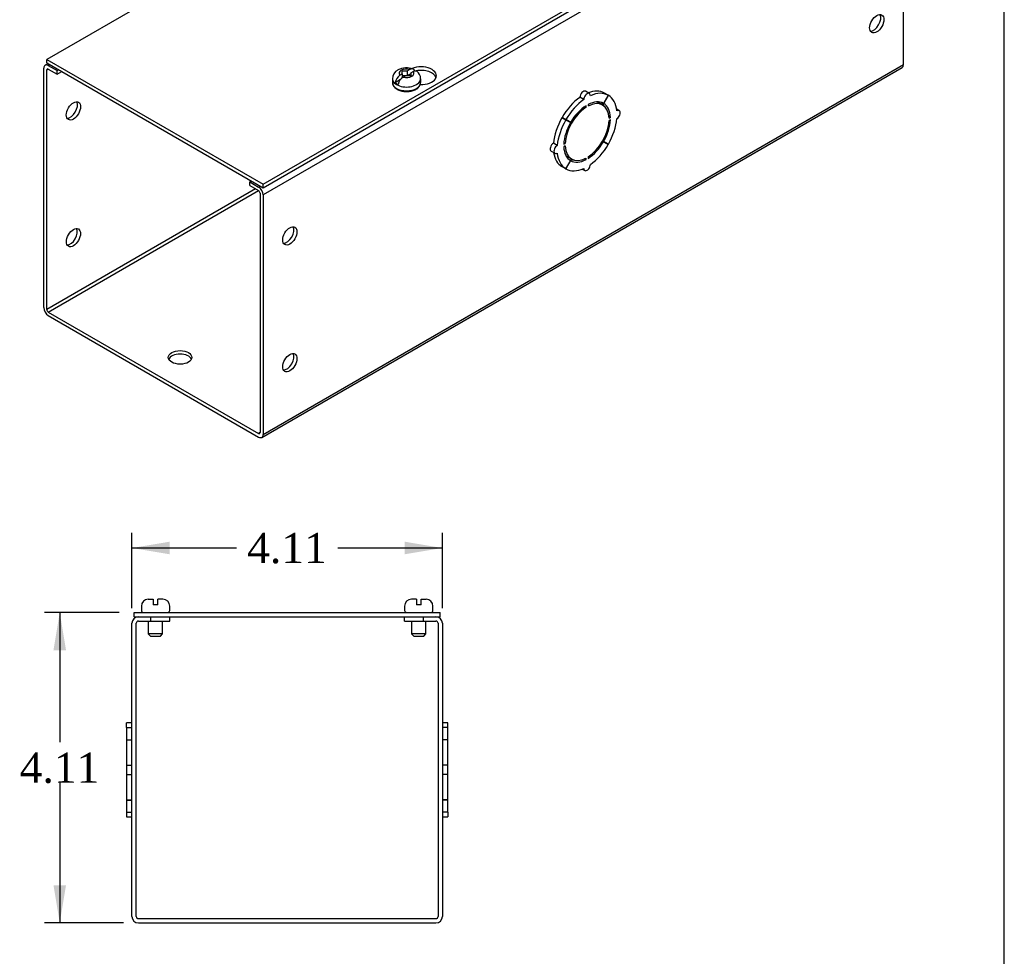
# Model space of a CAD drawing. Header units: inches. Extents: x 0.2 to 65.9, y -0.4 to 43.8.
# Tile 4 of 5: x 52.8 to 65.9, y 19 to 31.4. Entities that reach past the tile are written whole.
import ezdxf
from ezdxf.enums import TextEntityAlignment as Align

# ---------------------------------------------------------------- set-up
doc = ezdxf.new("R2010")
doc.units = ezdxf.units.IN
doc.header["$MEASUREMENT"] = 0
for name, color, linetype in [('COM56306-2', 7, 'Continuous'), ('COM70722-1', 7, 'Continuous'), ('Default', 7, 'Continuous'), ('SCS19515', 7, 'Continuous')]:
    doc.layers.add(name, color=color, linetype=linetype)
doc.styles.add('SEACAD_Times_New_Roman', font='times.ttf')
doc.dimstyles.new('HAMMOND_(STH_-_66x44)', dxfattribs={"dimtxt": 0.4, "dimasz": 0.5, "dimexe": 0.2, "dimexo": 0.2, "dimgap": 0.1, "dimtad": 0, "dimtih": 1, "dimtoh": 1, "dimzin": 0, "dimdsep": 46, "dimtxsty": 'SEACAD_Times_New_Roman', "dimblk1": '_SE_FILLED', "dimblk2": '_SE_FILLED', "dimsah": 1, "dimcen": 0.2, "dimadec": 0, "dimazin": 0, "dimtfac": 0.8, "dimtofl": 0, "dimtmove": 0, "dimatfit": 3, "dimfxl": 1, "dimtolj": 1, "dimtzin": 0, "dimarcsym": 0})

# ---------------------------------------------------------------- blocks, each defined once
blk = doc.blocks.new('SE6')
at = {"layer": 'COM56306-2', "color": 7, "linetype": 'Continuous'}
for p, q in [((54.358, 23.574), (58.41, 23.574)), ((54.358, 23.517), (54.358, 23.574)), ((54.358, 23.517), (54.413, 23.517)), ((54.577, 23.517), (58.191, 23.517)), ((58.355, 23.517), (58.41, 23.517)), ((58.41, 23.517), (58.41, 23.574))]:
    blk.add_line(p, q, dxfattribs=at)
at = {"layer": 'COM70722-1', "color": 7, "linetype": 'Continuous'}
for p, q in [((54.413, 23.517), (54.577, 23.517)), ((54.577, 23.46), (54.577, 23.517)), ((54.827, 23.46), (54.827, 23.517)), ((57.941, 23.46), (57.941, 23.517)), ((58.191, 23.517), (58.355, 23.517)), ((58.191, 23.46), (58.191, 23.517)), ((54.327, 19.546), (54.327, 23.431)), ((54.384, 19.546), (54.384, 23.431)), ((54.413, 23.46), (54.577, 23.46)), ((54.577, 23.46), (54.827, 23.46)), ((57.941, 23.46), (58.191, 23.46)), ((58.191, 23.46), (58.355, 23.46)), ((58.384, 23.431), (58.384, 19.546)), ((58.441, 23.431), (58.441, 19.546)), ((54.255, 22.048), (54.255, 22.11)), ((54.327, 22.11), (54.255, 22.11)), ((58.513, 22.11), (58.441, 22.11)), ((58.513, 22.048), (58.513, 22.11)), ((54.255, 22.048), (54.327, 22.048)), ((54.255, 22.048), (54.255, 21.888)), ((58.513, 22.048), (58.441, 22.048)), ((58.513, 21.888), (58.513, 22.048)), ((54.255, 21.888), (54.327, 21.888)), ((54.255, 21.888), (54.255, 21.885)), ((54.255, 21.885), (54.327, 21.885)), ((54.255, 21.885), (54.255, 21.551)), ((58.513, 21.888), (58.441, 21.888)), ((58.513, 21.885), (58.441, 21.885)), ((58.513, 21.885), (58.513, 21.888)), ((58.513, 21.551), (58.513, 21.885)), ((54.255, 21.551), (54.327, 21.551)), ((54.255, 21.551), (54.255, 21.426)), ((58.513, 21.551), (58.441, 21.551)), ((58.513, 21.426), (58.513, 21.551)), ((54.255, 21.426), (54.327, 21.426)), ((54.255, 21.426), (54.255, 21.093)), ((58.513, 21.426), (58.441, 21.426)), ((58.513, 21.093), (58.513, 21.426)), ((54.255, 21.093), (54.327, 21.093)), ((54.255, 21.093), (54.255, 21.089)), ((54.255, 21.089), (54.327, 21.089)), ((54.255, 21.089), (54.255, 20.93)), ((58.513, 21.093), (58.441, 21.093)), ((58.513, 21.089), (58.441, 21.089)), ((58.513, 21.089), (58.513, 21.093)), ((58.513, 20.93), (58.513, 21.089)), ((54.255, 20.93), (54.327, 20.93)), ((54.255, 20.93), (54.255, 20.867)), ((58.513, 20.93), (58.441, 20.93)), ((58.513, 20.93), (58.513, 20.867)), ((54.255, 20.867), (54.327, 20.867)), ((58.441, 20.867), (58.513, 20.867)), ((54.413, 19.517), (58.355, 19.517)), ((54.413, 19.46), (58.355, 19.46))]:
    blk.add_line(p, q, dxfattribs=at)
for centre, radius, start, end in [((54.413, 23.431), 0.086, 90, 180), ((58.355, 23.431), 0.086, 0, 90), ((54.413, 23.431), 0.029, 90, 180), ((58.355, 23.431), 0.029, 0, 90), ((54.413, 19.546), 0.086, 180, 270), ((54.413, 19.546), 0.029, 180, 270), ((58.355, 19.546), 0.086, 270, 0), ((58.355, 19.546), 0.029, 270, 0)]:
    blk.add_arc(centre, radius, start, end, dxfattribs=at)
at = {"layer": 'SCS19515', "color": 7, "linetype": 'Continuous'}
for p, q in [((54.452, 23.659), (54.452, 23.599)), ((54.542, 23.749), (54.609, 23.749)), ((54.609, 23.749), (54.609, 23.674)), ((54.669, 23.674), (54.609, 23.674)), ((54.737, 23.749), (54.669, 23.749)), ((54.669, 23.674), (54.669, 23.749)), ((54.827, 23.599), (54.827, 23.659)), ((57.941, 23.659), (57.941, 23.599)), ((58.099, 23.749), (58.031, 23.749)), ((58.099, 23.749), (58.099, 23.674)), ((58.159, 23.674), (58.099, 23.674)), ((58.159, 23.749), (58.226, 23.749)), ((58.159, 23.674), (58.159, 23.749)), ((58.316, 23.599), (58.316, 23.659)), ((54.544, 23.46), (54.544, 23.292)), ((54.734, 23.292), (54.734, 23.46)), ((58.034, 23.46), (58.034, 23.292)), ((58.224, 23.292), (58.224, 23.46)), ((54.734, 23.292), (54.544, 23.292)), ((54.544, 23.292), (54.574, 23.262)), ((54.574, 23.262), (54.704, 23.262)), ((54.704, 23.262), (54.734, 23.292)), ((58.224, 23.292), (58.034, 23.292)), ((58.034, 23.292), (58.064, 23.262)), ((58.064, 23.262), (58.194, 23.262)), ((58.194, 23.262), (58.224, 23.292))]:
    blk.add_line(p, q, dxfattribs=at)
for centre, radius, start, end in [((54.542, 23.659), 0.09, 90, 180), ((54.737, 23.659), 0.09, 0, 90), ((58.031, 23.659), 0.09, 90, 180), ((58.226, 23.659), 0.09, 0, 90), ((54.477, 23.599), 0.025, 180, 270), ((54.802, 23.599), 0.025, 270, 0), ((57.966, 23.599), 0.025, 180, 270), ((58.291, 23.599), 0.025, 270, 0)]:
    blk.add_arc(centre, radius, start, end, dxfattribs=at)
blk = doc.blocks.new('DMBLK630')
at = {"layer": 'Default', "linetype": 'Continuous', "transparency": 16777216}
for points in [[(54.827, 24.512), (54.327, 24.428), (54.827, 24.345)], [(57.941, 24.512), (57.941, 24.345), (58.441, 24.428)]]:
    blk.add_hatch(color=7, dxfattribs=at).paths.add_polyline_path(points)
at = {"layer": 'Default', "color": 7, "linetype": 'Continuous', "transparency": 16777216}
for p, q in [((54.327, 23.631), (54.327, 24.628)), ((58.441, 23.631), (58.441, 24.628)), ((55.713, 24.428), (54.327, 24.428)), ((58.441, 24.428), (57.055, 24.428))]:
    blk.add_line(p, q, dxfattribs=at)
at = {"layer": 'Default', "color": 7, "linetype": 'Continuous', "transparency": 16777216, "style": 'SEACAD_Times_New_Roman'}
blk.add_text('4.11', height=0.4, dxfattribs=at).set_placement((55.853, 24.628), align=Align.TOP_LEFT)
blk = doc.blocks.new('_SE_FILLED')
at = {"color": 0}
blk.add_line((0, 0), (-1, 0), dxfattribs=at)
blk.add_solid([(0, 0), (-1, -0.1665), (-1, 0.1665), (0, 0)], dxfattribs=at)
blk = doc.blocks.new('DMBLK631')
at = {"layer": 'Default', "linetype": 'Continuous', "transparency": 16777216}
for points in [[(53.287, 23.074), (53.453, 23.074), (53.37, 23.574)], [(53.287, 19.96), (53.37, 19.46), (53.453, 19.96)]]:
    blk.add_hatch(color=7, dxfattribs=at).paths.add_polyline_path(points)
at = {"layer": 'Default', "color": 7, "linetype": 'Continuous', "transparency": 16777216}
for p, q in [((54.158, 23.574), (53.17, 23.574)), ((53.37, 23.574), (53.37, 21.857)), ((53.37, 21.317), (53.37, 19.46)), ((54.213, 19.46), (53.17, 19.46))]:
    blk.add_line(p, q, dxfattribs=at)
at = {"layer": 'Default', "color": 7, "linetype": 'Continuous', "transparency": 16777216, "style": 'SEACAD_Times_New_Roman'}
blk.add_text('4.11', height=0.4, dxfattribs=at).set_placement((52.839, 21.717), align=Align.TOP_LEFT)
blk = doc.blocks.new('SE7')
at = {"layer": 'COM56306-2', "color": 7, "linetype": 'Continuous'}
for p, q in [((61.642, 35.776), (59.715, 34.663)), ((64.507, 34.122), (61.642, 35.776)), ((59.571, 34.58), (55.472, 32.214)), ((56.066, 29.248), (64.507, 34.122)), ((56.066, 29.202), (64.507, 34.075)), ((64.507, 34.075), (64.507, 34.122)), ((55.328, 32.131), (53.201, 30.902)), ((53.201, 30.902), (56.066, 29.248)), ((53.201, 30.856), (53.201, 30.902)), ((53.201, 30.856), (56.066, 29.202)), ((56.066, 29.202), (56.066, 29.248))]:
    blk.add_line(p, q, dxfattribs=at)
for centre, start_param, end_param in [((59.934, 34.56), 1.524212, 5.346834), ((59.934, 34.513), 3.341468, 5.034352), ((62.401, 33.135), 1.524212, 5.346834), ((62.401, 33.089), 3.341468, 5.034352), ((55.691, 32.111), 1.524212, 5.346834), ((55.691, 32.064), 3.341468, 5.034352), ((58.159, 30.686), 1.524212, 5.346834), ((58.159, 30.639), 3.341468, 5.034352)]:
    blk.add_ellipse(centre, major_axis=(-0.203, 0), ratio=0.57735, start_param=start_param, end_param=end_param, dxfattribs=at)
at = {"layer": 'COM70722-1', "color": 7, "linetype": 'Continuous'}
for p, q in [((64.551, 34.005), (56.066, 29.106)), ((64.551, 30.833), (64.551, 34.005)), ((53.215, 30.848), (53.175, 30.825)), ((53.24, 30.833), (53.218, 30.821)), ((53.218, 30.821), (53.334, 30.754)), ((56.066, 25.934), (64.551, 30.833)), ((53.157, 27.613), (53.157, 30.785)), ((53.197, 30.762), (53.218, 30.774)), ((53.197, 27.59), (53.197, 30.762)), ((53.218, 30.774), (53.334, 30.707)), ((53.334, 30.754), (53.356, 30.766)), ((53.334, 30.707), (53.334, 30.754)), ((53.334, 30.707), (53.396, 30.743)), ((56.048, 25.894), (64.533, 30.793)), ((60.391, 30.451), (60.34, 30.48)), ((60.639, 30.428), (60.577, 30.319)), ((60.579, 30.318), (60.642, 30.426)), ((60.639, 30.428), (60.588, 30.457)), ((60.642, 30.426), (60.639, 30.428)), ((60.315, 30.371), (60.264, 30.4)), ((60.345, 30.268), (60.329, 30.278)), ((60.345, 30.268), (60.345, 30.289)), ((60.374, 30.305), (60.374, 30.285)), ((60.566, 30.297), (60.515, 30.327)), ((60.579, 30.318), (60.577, 30.319)), ((60.668, 30.135), (60.649, 30.146)), ((60.786, 30.222), (60.752, 30.242)), ((60.077, 30.1), (60.026, 30.13)), ((60.026, 30.13), (60.089, 30.094)), ((60.079, 30.104), (60.028, 30.134)), ((60.091, 30.097), (60.028, 30.134)), ((60.077, 30.1), (60.14, 30.065)), ((60.142, 30.068), (60.079, 30.104)), ((60.14, 30.065), (60.089, 30.094)), ((60.142, 30.068), (60.091, 30.097)), ((60.651, 30.125), (60.668, 30.135)), ((60.668, 30.102), (60.651, 30.092)), ((59.964, 29.763), (59.913, 29.792)), ((60.05, 29.778), (60.068, 29.788)), ((60.068, 29.755), (60.05, 29.745)), ((60.068, 29.788), (60.052, 29.798)), ((60.577, 29.812), (60.565, 29.819)), ((60.579, 29.815), (60.567, 29.823)), ((60.577, 29.812), (60.639, 29.775)), ((60.642, 29.78), (60.579, 29.815)), ((59.882, 29.687), (59.933, 29.658)), ((60.14, 29.562), (60.077, 29.454)), ((60.079, 29.452), (60.142, 29.561)), ((60.102, 29.612), (60.153, 29.583)), ((60.142, 29.561), (60.14, 29.562)), ((60.345, 29.575), (60.326, 29.586)), ((60.345, 29.575), (60.345, 29.595)), ((60.374, 29.612), (60.374, 29.591)), ((60.077, 29.454), (60.026, 29.483)), ((60.079, 29.452), (60.077, 29.454)), ((60.294, 29.449), (60.328, 29.429)), ((55.911, 29.291), (55.889, 29.278)), ((55.889, 29.278), (56.005, 29.211)), ((55.889, 29.232), (55.889, 29.278)), ((55.889, 29.232), (56.005, 29.165)), ((55.965, 29.188), (53.197, 27.59)), ((53.218, 27.555), (56.006, 29.164)), ((56.005, 29.211), (56.027, 29.224)), ((56.026, 29.129), (56.026, 25.957)), ((56.066, 29.106), (56.066, 25.934)), ((53.218, 27.555), (56.005, 25.945)), ((53.218, 27.508), (56.005, 25.899)), ((56.026, 25.957), (56.005, 25.945))]:
    blk.add_line(p, q, dxfattribs=at)
for centre, major_axis, start_param, end_param in [((64.49, 34.04), (0.043, -0.0745), 0.785398, 2.076395), ((64.157, 33.078), (0.066, 0.115), 3.44948, 5.975298), ((64.157, 31.398), (0.067, 0.115), 3.44948, 5.975298), ((53.218, 30.75), (0.043, -0.0745), 2.356194, 3.926991), ((64.49, 30.868), (-0.043, 0.0745), 3.141593, 3.926991), ((53.218, 30.75), (0.0145, -0.0251), 2.356194, 3.926991), ((60.308, 30.426), (-0.0312, -0.0541), 3.141593, 5.497787), ((60.359, 30.396), (-0.0312, -0.0541), 2.356194, 5.497787), ((60.308, 29.969), (0.281, 0.487), 0.004363, 0.620067), ((60.359, 29.94), (0.281, 0.487), 0.004363, 0.674057), ((60.359, 29.94), (0.281, 0.487), 5.609128, 6.278822), ((53.51, 30.243), (0.067, 0.115), 3.44948, 5.975298), ((60.308, 29.969), (0.281, 0.487), 0.896739, 1.566433), ((60.359, 29.94), (0.281, 0.487), 0.896739, 1.566433), ((60.359, 29.94), (0.219, 0.379), 0.831128, 1.566433), ((60.359, 29.94), (-0.206, -0.357), 2.404698, 3.878487), ((60.359, 29.94), (0.219, 0.379), 0.004363, 0.739668), ((60.308, 29.969), (-0.206, -0.357), 3.141593, 3.271499), ((60.308, 29.969), (0.219, 0.379), 5.920402, 6.166551), ((60.359, 29.94), (0.219, 0.379), 5.543517, 6.278822), ((60.359, 29.94), (-0.206, -0.357), 3.975495, 5.449283), ((60.755, 30.168), (-0.0312, -0.0541), 0.785398, 3.926991), ((60.308, 29.969), (-0.281, -0.487), 4.716752, 5.386446), ((60.359, 29.94), (-0.281, -0.487), 4.716752, 5.386446), ((60.359, 29.94), (-0.219, -0.379), 4.716752, 5.452057), ((60.308, 29.969), (-0.206, -0.357), 4.707761, 4.717017), ((60.359, 29.94), (0.206, 0.357), 3.975495, 5.449283), ((60.359, 29.94), (0.219, 0.379), 4.716752, 5.452057), ((60.359, 29.94), (0.281, 0.487), 4.716752, 5.386446), ((59.913, 29.741), (0.0313, 0.0541), 0.785398, 3.141593), ((59.964, 29.712), (0.0313, 0.0541), 0.785398, 3.926991), ((60.359, 29.94), (0.206, 0.357), 2.404698, 3.878487), ((60.359, 29.94), (-0.219, -0.379), 0.831128, 1.566433), ((60.359, 29.94), (-0.281, -0.487), 0.896739, 1.566433), ((60.308, 29.969), (-0.281, -0.487), 5.663118, 6.278822), ((60.359, 29.94), (-0.281, -0.487), 5.609128, 6.278822), ((60.359, 29.94), (-0.219, -0.379), 5.543517, 6.278822), ((60.308, 29.969), (0.206, 0.357), 3.011687, 3.141593), ((60.308, 29.969), (-0.219, -0.379), 0.116634, 0.362783), ((60.359, 29.94), (-0.219, -0.379), 0.004363, 0.739668), ((60.359, 29.484), (0.0313, 0.0541), 2.356194, 5.497787), ((60.359, 29.94), (-0.281, -0.487), 0.004363, 0.674057), ((56.005, 29.141), (-0.043, 0.0745), 3.926991, 5.497787), ((56.005, 29.141), (-0.0145, 0.0251), 3.926991, 5.497787), ((53.51, 28.564), (0.066, 0.115), 3.44948, 5.975298), ((56.379, 28.587), (0.067, 0.115), 3.44948, 5.975298), ((53.218, 27.578), (-0.043, 0.0745), 0.785398, 2.356194), ((53.218, 27.578), (-0.0145, 0.0251), 0.785398, 2.356194), ((54.965, 26.908), (-0.156, 0), 3.402495, 6.022283), ((56.379, 26.908), (0.067, 0.115), 3.44948, 5.975298), ((56.005, 25.969), (-0.0145, 0.0251), 2.356194, 3.926991), ((56.005, 25.969), (-0.043, 0.0745), 2.356194, 3.926991)]:
    blk.add_ellipse(centre, major_axis=major_axis, ratio=0.57735, start_param=start_param, end_param=end_param, dxfattribs=at)
for centre, major_axis in [((64.198, 33.055), (-0.067, -0.115)), ((64.198, 31.375), (-0.067, -0.115)), ((53.551, 30.22), (0.067, 0.115)), ((53.551, 28.541), (0.066, 0.115)), ((56.419, 28.564), (-0.067, -0.115)), ((54.965, 26.954), (-0.156, 0)), ((56.419, 26.884), (-0.067, -0.115))]:
    blk.add_ellipse(centre, major_axis=major_axis, ratio=0.57735, dxfattribs=at)
at = {"layer": 'SCS19515', "color": 7, "linetype": 'Continuous'}
for p, q in [((59.686, 34.584), (59.655, 34.566)), ((59.686, 34.624), (59.755, 34.624)), ((59.686, 34.584), (59.686, 34.624)), ((59.686, 34.584), (59.686, 34.533)), ((59.786, 34.642), (59.755, 34.624)), ((59.755, 34.563), (59.755, 34.624)), ((59.798, 34.587), (59.755, 34.563)), ((59.798, 34.6), (59.828, 34.617)), ((59.798, 34.6), (59.798, 34.56)), ((59.554, 34.518), (59.554, 34.469)), ((59.662, 34.509), (59.59, 34.468)), ((59.686, 34.563), (59.755, 34.563)), ((59.697, 34.542), (59.728, 34.56)), ((59.798, 34.56), (59.728, 34.56)), ((59.929, 34.469), (59.929, 34.518)), ((62.153, 33.159), (62.122, 33.142)), ((62.153, 33.2), (62.223, 33.2)), ((62.153, 33.159), (62.153, 33.2)), ((62.153, 33.159), (62.153, 33.108)), ((62.253, 33.217), (62.223, 33.2)), ((62.223, 33.138), (62.223, 33.2)), ((62.265, 33.163), (62.223, 33.138)), ((62.265, 33.175), (62.296, 33.193)), ((62.265, 33.175), (62.265, 33.135)), ((62.022, 33.094), (62.022, 33.045)), ((62.129, 33.085), (62.058, 33.043)), ((62.153, 33.138), (62.223, 33.138)), ((62.165, 33.117), (62.195, 33.135)), ((62.265, 33.135), (62.195, 33.135)), ((62.397, 33.045), (62.397, 33.094)), ((55.443, 32.135), (55.412, 32.117)), ((55.443, 32.175), (55.512, 32.175)), ((55.443, 32.135), (55.443, 32.175)), ((55.443, 32.135), (55.443, 32.084)), ((55.443, 32.113), (55.512, 32.113)), ((55.455, 32.092), (55.485, 32.11)), ((55.555, 32.11), (55.485, 32.11)), ((55.543, 32.192), (55.512, 32.175)), ((55.512, 32.113), (55.512, 32.175)), ((55.555, 32.138), (55.512, 32.113)), ((55.555, 32.15), (55.586, 32.168)), ((55.555, 32.15), (55.555, 32.11)), ((55.311, 32.069), (55.311, 32.02)), ((55.419, 32.06), (55.348, 32.018)), ((55.686, 32.02), (55.686, 32.069)), ((57.91, 30.71), (57.88, 30.692)), ((57.91, 30.75), (57.98, 30.75)), ((57.91, 30.71), (57.91, 30.75)), ((57.91, 30.71), (57.91, 30.659)), ((57.91, 30.689), (57.98, 30.689)), ((57.922, 30.668), (57.953, 30.685)), ((58.022, 30.685), (57.953, 30.685)), ((58.011, 30.768), (57.98, 30.75)), ((57.98, 30.689), (57.98, 30.75)), ((58.022, 30.713), (57.98, 30.689)), ((58.022, 30.726), (58.053, 30.743)), ((58.022, 30.726), (58.022, 30.685)), ((57.779, 30.644), (57.779, 30.595)), ((57.887, 30.635), (57.815, 30.594)), ((58.154, 30.595), (58.154, 30.644))]:
    blk.add_line(p, q, dxfattribs=at)
for centre, radius, start, end in [((59.69, 34.516), 0.135, 117.3285, 179.1075), ((59.742, 34.422), 0.243, 69.2379, 118.0914), ((59.801, 34.519), 0.127, 359.9704, 52.2051), ((59.732, 34.445), 0.144, 122.6431, 170.9725), ((59.775, 34.421), 0.144, 122.6435, 170.9722), ((62.157, 33.092), 0.135, 117.3285, 179.1075), ((62.21, 32.997), 0.243, 69.2379, 118.0914), ((62.269, 33.094), 0.127, 359.9704, 52.2051), ((62.2, 33.021), 0.144, 122.6431, 170.9725), ((62.242, 32.996), 0.144, 122.6435, 170.9722), ((55.447, 32.067), 0.135, 117.3285, 179.1075), ((55.49, 31.996), 0.144, 122.6431, 170.9725), ((55.499, 31.972), 0.243, 69.2379, 118.0914), ((55.559, 32.069), 0.127, 359.9704, 52.2051), ((55.532, 31.971), 0.144, 122.6435, 170.9722), ((57.914, 30.642), 0.135, 117.3285, 179.1075), ((57.957, 30.571), 0.144, 122.6431, 170.9725), ((57.967, 30.548), 0.243, 69.2379, 118.0914), ((57.999, 30.547), 0.144, 122.6435, 170.9722), ((58.026, 30.645), 0.127, 359.9704, 52.2051)]:
    blk.add_arc(centre, radius, start, end, dxfattribs=at)
for centre, major_axis, start_param, end_param in [((59.742, 34.592), (0.0975, 0), 1.098165, 3.614224), ((59.742, 34.592), (-0.0975, 0), 1.098165, 3.614224), ((59.742, 34.518), (-0.187, 0), 0.000134, 3.142295), ((59.742, 34.469), (0.187, 0), 3.141593, 6.283185), ((59.742, 34.531), (-0.186, 0), 0.623612, 0.947184), ((62.209, 33.167), (0.0975, 0), 1.098165, 3.614224), ((62.209, 33.167), (-0.0975, 0), 1.098165, 3.614224), ((62.209, 33.094), (-0.187, 0), 0.000134, 3.142295), ((62.209, 33.045), (0.187, 0), 3.141593, 6.283185), ((62.209, 33.106), (-0.186, 0), 0.623612, 0.947184), ((55.499, 32.142), (0.0975, 0), 1.098165, 3.614224), ((55.499, 32.142), (-0.0975, 0), 1.098165, 3.614224), ((55.499, 32.069), (-0.187, 0), 0.000134, 3.142295), ((55.499, 32.02), (0.187, 0), 3.141593, 6.283185), ((55.499, 32.081), (-0.186, 0), 0.623612, 0.947184), ((57.966, 30.718), (0.0975, 0), 1.098165, 3.614224), ((57.966, 30.718), (-0.0975, 0), 1.098165, 3.614224), ((57.966, 30.644), (-0.187, 0), 0.000134, 3.142295), ((57.966, 30.595), (0.187, 0), 3.141593, 6.283185), ((57.966, 30.657), (-0.186, 0), 0.623612, 0.947184)]:
    blk.add_ellipse(centre, major_axis=major_axis, ratio=0.57735, start_param=start_param, end_param=end_param, dxfattribs=at)
for points, knots in [([(59.849, 34.624), (59.848, 34.626), (59.848, 34.627), (59.846, 34.632), (59.844, 34.635), (59.841, 34.641), (59.838, 34.643), (59.834, 34.647), (59.831, 34.648), (59.825, 34.65), (59.822, 34.651), (59.815, 34.651), (59.812, 34.651), (59.805, 34.65), (59.801, 34.649), (59.793, 34.646), (59.79, 34.644), (59.786, 34.642)], [0.0718773, 0.0718773, 0.0718773, 0.0718773, 0.125, 0.125, 0.25, 0.25, 0.375, 0.375, 0.5, 0.5, 0.625, 0.625, 0.75, 0.75, 0.875, 0.875, 1, 1, 1, 1]), ([(59.828, 34.617), (59.832, 34.62), (59.836, 34.622), (59.843, 34.624), (59.847, 34.625), (59.854, 34.627), (59.858, 34.627), (59.864, 34.626), (59.867, 34.626), (59.873, 34.624), (59.876, 34.622), (59.879, 34.62), (59.879, 34.62), (59.879, 34.62)], [0, 0, 0, 0, 0.125, 0.125, 0.25, 0.25, 0.375, 0.375, 0.5, 0.5, 0.625, 0.625, 0.6404574, 0.6404574, 0.6404574, 0.6404574]), ([(59.554, 34.472), (59.554, 34.471), (59.553, 34.464), (59.556, 34.45), (59.562, 34.432), (59.573, 34.415), (59.587, 34.4), (59.605, 34.386), (59.627, 34.374), (59.651, 34.364), (59.677, 34.357), (59.705, 34.352), (59.733, 34.35), (59.762, 34.351), (59.79, 34.354), (59.818, 34.36), (59.842, 34.368), (59.86, 34.376), (59.867, 34.381), (59.869, 34.381)], [0, 0, 0, 0, 0.012801, 0.073123, 0.133075, 0.194021, 0.256996, 0.322092, 0.388598, 0.455617, 0.522531, 0.589237, 0.655787, 0.722292, 0.788875, 0.855641, 0.922735, 0.986602, 1, 1, 1, 1]), ([(59.869, 34.381), (59.873, 34.384), (59.883, 34.39), (59.899, 34.403), (59.914, 34.42), (59.923, 34.438), (59.929, 34.455), (59.929, 34.464), (59.928, 34.468)], [0, 0, 0, 0, 0.108041, 0.311121, 0.513715, 0.71159, 0.901702, 1, 1, 1, 1]), ([(62.316, 33.2), (62.316, 33.201), (62.315, 33.203), (62.314, 33.208), (62.312, 33.211), (62.308, 33.216), (62.306, 33.218), (62.301, 33.222), (62.298, 33.224), (62.292, 33.226), (62.289, 33.226), (62.283, 33.227), (62.279, 33.227), (62.272, 33.225), (62.268, 33.224), (62.261, 33.221), (62.257, 33.22), (62.253, 33.217)], [0.0718773, 0.0718773, 0.0718773, 0.0718773, 0.125, 0.125, 0.25, 0.25, 0.375, 0.375, 0.5, 0.5, 0.625, 0.625, 0.75, 0.75, 0.875, 0.875, 1, 1, 1, 1]), ([(62.296, 33.193), (62.3, 33.195), (62.303, 33.197), (62.311, 33.2), (62.315, 33.201), (62.322, 33.202), (62.325, 33.202), (62.332, 33.202), (62.335, 33.201), (62.341, 33.199), (62.343, 33.198), (62.346, 33.195), (62.347, 33.195), (62.347, 33.195)], [0, 0, 0, 0, 0.125, 0.125, 0.25, 0.25, 0.375, 0.375, 0.5, 0.5, 0.625, 0.625, 0.6404574, 0.6404574, 0.6404574, 0.6404574]), ([(62.022, 33.048), (62.022, 33.046), (62.021, 33.039), (62.023, 33.025), (62.03, 33.007), (62.04, 32.991), (62.055, 32.975), (62.073, 32.962), (62.094, 32.95), (62.118, 32.94), (62.145, 32.933), (62.172, 32.928), (62.201, 32.926), (62.23, 32.926), (62.258, 32.929), (62.285, 32.935), (62.31, 32.944), (62.327, 32.952), (62.335, 32.956), (62.336, 32.957)], [0, 0, 0, 0, 0.012801, 0.073123, 0.133075, 0.194021, 0.256996, 0.322092, 0.388598, 0.455617, 0.522531, 0.589237, 0.655787, 0.722292, 0.788875, 0.855641, 0.922735, 0.986602, 1, 1, 1, 1]), ([(62.336, 32.957), (62.341, 32.959), (62.351, 32.965), (62.366, 32.978), (62.381, 32.995), (62.391, 33.014), (62.396, 33.03), (62.396, 33.04), (62.396, 33.043)], [0, 0, 0, 0, 0.108041, 0.311121, 0.513715, 0.71159, 0.901702, 1, 1, 1, 1]), ([(55.606, 32.175), (55.606, 32.177), (55.605, 32.178), (55.603, 32.183), (55.602, 32.186), (55.598, 32.191), (55.596, 32.193), (55.591, 32.197), (55.588, 32.199), (55.582, 32.201), (55.579, 32.201), (55.573, 32.202), (55.569, 32.202), (55.562, 32.2), (55.558, 32.199), (55.551, 32.197), (55.547, 32.195), (55.543, 32.192)], [0.0718773, 0.0718773, 0.0718773, 0.0718773, 0.125, 0.125, 0.25, 0.25, 0.375, 0.375, 0.5, 0.5, 0.625, 0.625, 0.75, 0.75, 0.875, 0.875, 1, 1, 1, 1]), ([(55.586, 32.168), (55.589, 32.17), (55.593, 32.172), (55.601, 32.175), (55.604, 32.176), (55.612, 32.177), (55.615, 32.177), (55.622, 32.177), (55.625, 32.176), (55.631, 32.174), (55.633, 32.173), (55.636, 32.171), (55.636, 32.17), (55.637, 32.17)], [0, 0, 0, 0, 0.125, 0.125, 0.25, 0.25, 0.375, 0.375, 0.5, 0.5, 0.625, 0.625, 0.6404574, 0.6404574, 0.6404574, 0.6404574]), ([(55.312, 32.023), (55.312, 32.021), (55.311, 32.014), (55.313, 32), (55.32, 31.983), (55.33, 31.966), (55.345, 31.951), (55.363, 31.937), (55.384, 31.925), (55.408, 31.915), (55.435, 31.908), (55.462, 31.903), (55.491, 31.901), (55.519, 31.901), (55.548, 31.905), (55.575, 31.91), (55.6, 31.919), (55.617, 31.927), (55.625, 31.931), (55.626, 31.932)], [0, 0, 0, 0, 0.012801, 0.073123, 0.133075, 0.194021, 0.256996, 0.322092, 0.388598, 0.455617, 0.522531, 0.589237, 0.655787, 0.722292, 0.788875, 0.855641, 0.922735, 0.986602, 1, 1, 1, 1]), ([(55.626, 31.932), (55.63, 31.934), (55.641, 31.941), (55.656, 31.953), (55.671, 31.97), (55.681, 31.989), (55.686, 32.005), (55.686, 32.015), (55.686, 32.018)], [0, 0, 0, 0, 0.108041, 0.311121, 0.513715, 0.71159, 0.901702, 1, 1, 1, 1]), ([(58.074, 30.75), (58.073, 30.752), (58.073, 30.753), (58.071, 30.758), (58.069, 30.761), (58.065, 30.767), (58.063, 30.769), (58.058, 30.773), (58.056, 30.774), (58.05, 30.776), (58.047, 30.777), (58.04, 30.777), (58.037, 30.777), (58.029, 30.776), (58.026, 30.775), (58.018, 30.772), (58.015, 30.77), (58.011, 30.768)], [0.0718773, 0.0718773, 0.0718773, 0.0718773, 0.125, 0.125, 0.25, 0.25, 0.375, 0.375, 0.5, 0.5, 0.625, 0.625, 0.75, 0.75, 0.875, 0.875, 1, 1, 1, 1]), ([(58.053, 30.743), (58.057, 30.746), (58.061, 30.747), (58.068, 30.75), (58.072, 30.751), (58.079, 30.753), (58.082, 30.753), (58.089, 30.752), (58.092, 30.752), (58.098, 30.75), (58.101, 30.748), (58.104, 30.746), (58.104, 30.746), (58.104, 30.745)], [0, 0, 0, 0, 0.125, 0.125, 0.25, 0.25, 0.375, 0.375, 0.5, 0.5, 0.625, 0.625, 0.6404574, 0.6404574, 0.6404574, 0.6404574]), ([(57.779, 30.598), (57.779, 30.597), (57.778, 30.59), (57.781, 30.576), (57.787, 30.558), (57.798, 30.541), (57.812, 30.526), (57.83, 30.512), (57.852, 30.5), (57.876, 30.49), (57.902, 30.483), (57.93, 30.478), (57.958, 30.476), (57.987, 30.477), (58.015, 30.48), (58.042, 30.486), (58.067, 30.494), (58.084, 30.502), (58.092, 30.506), (58.094, 30.507)], [0, 0, 0, 0, 0.012801, 0.073123, 0.133075, 0.194021, 0.256996, 0.322092, 0.388598, 0.455617, 0.522531, 0.589237, 0.655787, 0.722292, 0.788875, 0.855641, 0.922735, 0.986602, 1, 1, 1, 1]), ([(58.094, 30.507), (58.098, 30.51), (58.108, 30.516), (58.124, 30.529), (58.138, 30.546), (58.148, 30.564), (58.153, 30.581), (58.153, 30.59), (58.153, 30.594)], [0, 0, 0, 0, 0.108041, 0.311121, 0.513715, 0.71159, 0.901702, 1, 1, 1, 1])]:
    blk.add_open_spline(points, degree=3, knots=knots, dxfattribs=at)
blk = doc.blocks.new('BORDER')
at = {"layer": 'Default', "color": 7, "linetype": 'Continuous'}
blk.add_line((0, 0), (0, 27.86), dxfattribs=at)

msp = doc.modelspace()

# ---------------------------------------------------------------- block references
at = {"layer": 'Default', "color": 7, "xscale": 1.57, "yscale": 1.57, "zscale": 1.57}
msp.add_blockref('BORDER', (65.889, 0.099), dxfattribs=at)
at = {"layer": 'Default'}
for name in ['SE7', 'SE6']:
    msp.add_blockref(name, (0, 0), dxfattribs=at)

# ---------------------------------------------------------------- dimensions: what is measured, and where the dimension line sits
at = {"layer": 'Default', "color": 7, "linetype": 'Continuous'}
dim = msp.add_linear_dim(base=(54.327, 24.428), p1=(58.441, 23.431), p2=(54.327, 23.431), text='\\A1;<>', dimstyle='HAMMOND_(STH_-_66x44)', dxfattribs=at)
dim.commit()
dim.dimension.update_dxf_attribs({"geometry": 'DMBLK630', "text_midpoint": (56.384, 24.428), "dimtype": 160})
dim = msp.add_linear_dim(base=(53.37, 19.46), p1=(54.358, 23.574), p2=(54.413, 19.46), angle=90, text='\\A1;<>', dimstyle='HAMMOND_(STH_-_66x44)', dxfattribs=at)
dim.commit()
dim.dimension.update_dxf_attribs({"geometry": 'DMBLK631', "text_midpoint": (53.37, 21.517), "dimtype": 160})

doc.saveas('drawing.dxf')
